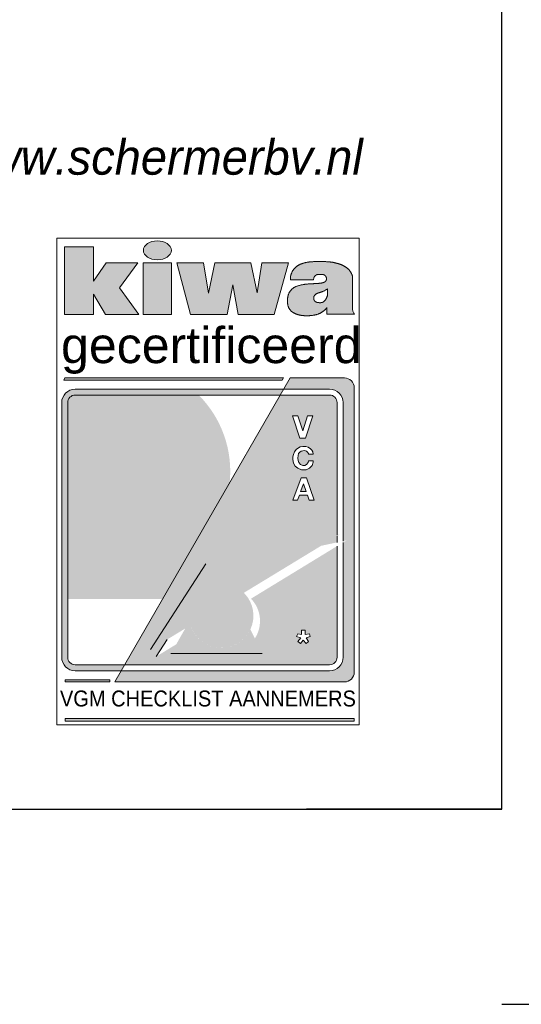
# Model space of a CAD drawing. Header units: millimetres. Extents: x -13501 to 278776, y 0 to 252300.
# Tile 20 of 132: x 130130 to 132700, y 0 to 5044. Entities that reach past the tile are written whole.
import ezdxf
from ezdxf.enums import TextEntityAlignment as Align

# ---------------------------------------------------------------- set-up
doc = ezdxf.new("R2010")
doc.units = ezdxf.units.MM
doc.header["$LTSCALE"] = 100
doc.layers.get('0').update_dxf_attribs({"linetype": 'CONTINUOUS'})
doc.layers.add('Hulplijnen', color=7, linetype='CONTINUOUS', plot=False)
for name, color, linetype in [('SCHERMER_KADER', 7, 'CONTINUOUS'), ('SCHERMER_ONDERHOEK', 7, 'CONTINUOUS'), ('WT-tekst', 7, 'CONTINUOUS')]:
    doc.layers.add(name, color=color, linetype=linetype)
doc.styles.add('B-01', font='GOTHICI.TTF')
doc.styles.add('cg omega', font='GOTHICI.TTF', dxfattribs={"width": 1.32})
doc.styles.add('CG OMEGA BOLD', font='GOTHICBI.TTF', dxfattribs={"width": 1.32})
doc.styles.add('SANSSERIF', font='sanss___.ttf')

# ---------------------------------------------------------------- blocks, each defined once
blk = doc.blocks.new('vca')
at = {"lineweight": 5}
h = blk.add_hatch(color=256, dxfattribs=at)
h.paths.add_polyline_path([(4.165, 23.666), (2.528, 23.666), (1.889, 22.727), (1.889, 24.481), (0.398, 24.481), (0.398, 21.011), (1.889, 21.011), (1.889, 22.052), (2.498, 21.011), (4.201, 21.011), (3.217, 22.388)])
h.paths.add_polyline_path([(5.873, 23.666), (4.437, 23.666), (4.437, 21.011), (5.873, 21.011)])
edge = h.paths.add_edge_path()
edge.add_ellipse((5.156, 24.305), major_axis=(-0.717, 0), ratio=0.676668, start_angle=0, end_angle=360)
h.paths.add_polyline_path([(7.521, 23.666), (6.157, 23.666), (6.863, 21.011), (8.741, 21.011), (9.019, 22.546), (9.304, 21.011), (11.148, 21.011), (11.88, 23.666), (10.512, 23.666), (10.262, 22.135), (9.944, 23.666), (8.101, 23.666), (7.77, 22.118)])
h.paths.add_polyline_path([(15.147, 22.995), (15.139, 23.023), (15.13, 23.048), (15.122, 23.071), (15.114, 23.091), (15.106, 23.11), (15.098, 23.127), (15.091, 23.143), (15.083, 23.158), (15.075, 23.172), (15.067, 23.185), (15.059, 23.198), (15.051, 23.21), (15.042, 23.222), (15.034, 23.234), (15.025, 23.246), (15.016, 23.257), (15.006, 23.269), (14.996, 23.281), (14.986, 23.293), (14.976, 23.305), (14.965, 23.317), (14.953, 23.329), (14.941, 23.341), (14.929, 23.353), (14.916, 23.365), (14.903, 23.376), (14.89, 23.388), (14.876, 23.399), (14.862, 23.411), (14.847, 23.422), (14.832, 23.433), (14.817, 23.444), (14.801, 23.454), (14.785, 23.465), (14.768, 23.475), (14.752, 23.485), (14.735, 23.495), (14.718, 23.505), (14.7, 23.515), (14.683, 23.524), (14.665, 23.533), (14.647, 23.542), (14.629, 23.551), (14.611, 23.559), (14.593, 23.567), (14.575, 23.575), (14.557, 23.582), (14.54, 23.588), (14.523, 23.594), (14.507, 23.6), (14.49, 23.605), (14.474, 23.61), (14.458, 23.615), (14.442, 23.62), (14.425, 23.624), (14.409, 23.628), (14.392, 23.633), (14.375, 23.637), (14.358, 23.642), (14.34, 23.646), (14.322, 23.651), (14.304, 23.655), (14.286, 23.66), (14.268, 23.664), (14.25, 23.669), (14.232, 23.673), (14.213, 23.677), (14.195, 23.682), (14.176, 23.686), (14.158, 23.689), (14.139, 23.693), (14.12, 23.696), (14.102, 23.698), (14.083, 23.701), (14.064, 23.703), (14.045, 23.705), (14.026, 23.707), (14.007, 23.709), (13.987, 23.711), (13.968, 23.713), (13.948, 23.714), (13.928, 23.716), (13.905, 23.718), (13.88, 23.72), (13.851, 23.722), (13.817, 23.724), (13.779, 23.725), (13.733, 23.727), (13.681, 23.727), (13.624, 23.728), (13.563, 23.729), (13.499, 23.729), (13.435, 23.729), (13.372, 23.728), (13.312, 23.728), (13.256, 23.727), (13.206, 23.726), (13.161, 23.725), (13.121, 23.723), (13.084, 23.721), (13.051, 23.719), (13.021, 23.717), (12.992, 23.714), (12.964, 23.711), (12.937, 23.708), (12.91, 23.704), (12.883, 23.7), (12.856, 23.695), (12.83, 23.691), (12.804, 23.686), (12.778, 23.681), (12.753, 23.676), (12.727, 23.67), (12.702, 23.664), (12.676, 23.658), (12.651, 23.652), (12.626, 23.644), (12.601, 23.637), (12.576, 23.629), (12.551, 23.62), (12.527, 23.611), (12.502, 23.6), (12.478, 23.59), (12.455, 23.579), (12.432, 23.567), (12.41, 23.556), (12.389, 23.544), (12.369, 23.532), (12.35, 23.52), (12.333, 23.509), (12.316, 23.497), (12.301, 23.486), (12.287, 23.474), (12.273, 23.463), (12.26, 23.452), (12.248, 23.441), (12.235, 23.431), (12.224, 23.42), (12.212, 23.409), (12.201, 23.398), (12.19, 23.387), (12.18, 23.375), (12.169, 23.363), (12.158, 23.351), (12.148, 23.338), (12.137, 23.324), (12.127, 23.31), (12.117, 23.295), (12.107, 23.28), (12.097, 23.264), (12.087, 23.247), (12.077, 23.231), (12.068, 23.213), (12.059, 23.196), (12.051, 23.178), (12.043, 23.161), (12.035, 23.144), (12.028, 23.127), (12.021, 23.111), (12.015, 23.096), (12.01, 23.082), (12.005, 23.068), (12.001, 23.055), (11.997, 23.043), (11.994, 23.031), (11.991, 23.019), (11.988, 23.007), (11.985, 22.994), (11.983, 22.981), (11.98, 22.966), (11.978, 22.949), (11.976, 22.929), (11.974, 22.905), (11.973, 22.877), (11.972, 22.843), (11.972, 22.802), (13.16, 22.802), (13.164, 22.832), (13.167, 22.856), (13.173, 22.885), (13.181, 22.912), (13.189, 22.929), (13.2, 22.949), (13.214, 22.97), (13.23, 22.988), (13.246, 23.004), (13.263, 23.018), (13.281, 23.031), (13.3, 23.043), (13.32, 23.054), (13.339, 23.061), (13.358, 23.065), (13.382, 23.068), (13.408, 23.069), (13.428, 23.07), (13.452, 23.07), (13.477, 23.071), (13.503, 23.071), (13.529, 23.07), (13.554, 23.07), (13.579, 23.069), (13.6, 23.068), (13.629, 23.066), (13.656, 23.061), (13.681, 23.055), (13.705, 23.044), (13.726, 23.031), (13.745, 23.017), (13.762, 23.001), (13.776, 22.984), (13.787, 22.966), (13.798, 22.948), (13.807, 22.928), (13.814, 22.909), (13.818, 22.889), (13.82, 22.868), (13.821, 22.847), (13.82, 22.825), (13.816, 22.804), (13.811, 22.783), (13.802, 22.763), (13.792, 22.745), (13.779, 22.728), (13.762, 22.712), (13.74, 22.695), (13.719, 22.681), (13.7, 22.671), (13.682, 22.663), (13.662, 22.655), (13.641, 22.648), (13.618, 22.642), (13.592, 22.635), (13.563, 22.629), (13.532, 22.624), (13.497, 22.619), (13.468, 22.617), (13.448, 22.615), (13.427, 22.614), (13.405, 22.612), (13.383, 22.611), (13.361, 22.61), (13.338, 22.609), (13.316, 22.608), (13.293, 22.606), (13.271, 22.605), (13.248, 22.603), (13.225, 22.602), (13.202, 22.6), (13.178, 22.598), (13.153, 22.597), (13.128, 22.595), (13.101, 22.594), (13.074, 22.592), (13.046, 22.591), (13.018, 22.59), (12.989, 22.588), (12.96, 22.587), (12.932, 22.585), (12.903, 22.583), (12.876, 22.582), (12.848, 22.58), (12.822, 22.577), (12.795, 22.575), (12.769, 22.572), (12.744, 22.569), (12.718, 22.566), (12.693, 22.563), (12.669, 22.559), (12.644, 22.555), (12.619, 22.55), (12.595, 22.545), (12.571, 22.54), (12.546, 22.535), (12.521, 22.53), (12.497, 22.524), (12.472, 22.518), (12.446, 22.512), (12.421, 22.506), (12.396, 22.499), (12.371, 22.492), (12.347, 22.485), (12.322, 22.477), (12.298, 22.469), (12.275, 22.46), (12.252, 22.451), (12.23, 22.441), (12.208, 22.431), (12.187, 22.42), (12.166, 22.408), (12.146, 22.396), (12.127, 22.382), (12.107, 22.368), (12.089, 22.353), (12.071, 22.337), (12.053, 22.321), (12.036, 22.304), (12.02, 22.287), (12.004, 22.27), (11.989, 22.252), (11.974, 22.235), (11.961, 22.218), (11.948, 22.201), (11.935, 22.183), (11.924, 22.165), (11.913, 22.147), (11.902, 22.128), (11.893, 22.109), (11.884, 22.089), (11.876, 22.068), (11.868, 22.047), (11.861, 22.025), (11.855, 22.004), (11.85, 21.981), (11.845, 21.959), (11.84, 21.937), (11.836, 21.914), (11.833, 21.891), (11.83, 21.869), (11.828, 21.845), (11.826, 21.822), (11.824, 21.798), (11.823, 21.773), (11.823, 21.748), (11.823, 21.722), (11.823, 21.695), (11.824, 21.668), (11.825, 21.641), (11.827, 21.614), (11.829, 21.588), (11.832, 21.563), (11.836, 21.539), (11.839, 21.516), (11.844, 21.494), (11.849, 21.473), (11.854, 21.453), (11.861, 21.434), (11.867, 21.415), (11.875, 21.397), (11.882, 21.379), (11.891, 21.361), (11.9, 21.344), (11.909, 21.327), (11.919, 21.311), (11.929, 21.295), (11.939, 21.28), (11.949, 21.265), (11.959, 21.252), (11.969, 21.239), (11.979, 21.228), (11.989, 21.217), (11.999, 21.207), (12.009, 21.197), (12.02, 21.187), (12.031, 21.178), (12.042, 21.169), (12.053, 21.159), (12.065, 21.15), (12.078, 21.141), (12.091, 21.132), (12.104, 21.122), (12.118, 21.113), (12.132, 21.104), (12.147, 21.095), (12.162, 21.087), (12.177, 21.078), (12.193, 21.07), (12.21, 21.062), (12.226, 21.054), (12.243, 21.047), (12.261, 21.039), (12.278, 21.033), (12.296, 21.027), (12.314, 21.021), (12.333, 21.015), (12.351, 21.01), (12.369, 21.006), (12.387, 21.001), (12.405, 20.997), (12.423, 20.993), (12.44, 20.989), (12.457, 20.986), (12.474, 20.983), (12.49, 20.979), (12.507, 20.977), (12.524, 20.974), (12.542, 20.971), (12.56, 20.969), (12.578, 20.967), (12.597, 20.964), (12.617, 20.963), (12.636, 20.961), (12.657, 20.959), (12.677, 20.958), (12.698, 20.957), (12.718, 20.955), (12.739, 20.955), (12.76, 20.954), (12.782, 20.953), (12.803, 20.953), (12.824, 20.953), (12.845, 20.953), (12.867, 20.954), (12.888, 20.954), (12.91, 20.955), (12.932, 20.956), (12.954, 20.958), (12.975, 20.96), (12.997, 20.962), (13.02, 20.964), (13.042, 20.966), (13.064, 20.969), (13.087, 20.972), (13.109, 20.975), (13.132, 20.978), (13.155, 20.981), (13.177, 20.985), (13.2, 20.989), (13.222, 20.993), (13.244, 20.998), (13.265, 21.002), (13.287, 21.008), (13.308, 21.013), (13.329, 21.019), (13.35, 21.025), (13.37, 21.032), (13.391, 21.04), (13.412, 21.048), (13.433, 21.056), (13.453, 21.065), (13.474, 21.074), (13.495, 21.084), (13.515, 21.094), (13.534, 21.104), (13.554, 21.115), (13.572, 21.126), (13.59, 21.137), (13.607, 21.148), (13.624, 21.159), (13.64, 21.171), (13.656, 21.183), (13.671, 21.195), (13.687, 21.208), (13.702, 21.221), (13.717, 21.235), (13.733, 21.25), (13.748, 21.265), (13.764, 21.282), (13.78, 21.301), (13.797, 21.322), (13.814, 21.345), (13.831, 21.371), (13.831, 21.035), (15.251, 21.035), (15.233, 21.063), (15.217, 21.094), (15.201, 21.127), (15.187, 21.161), (15.175, 21.196), (15.164, 21.229), (15.154, 21.26), (15.147, 21.288)])
h.paths.add_polyline_path([(13.445, 22.136), (13.458, 22.139), (13.471, 22.143), (13.485, 22.148), (13.499, 22.152), (13.514, 22.157), (13.529, 22.162), (13.546, 22.167), (13.563, 22.173), (13.581, 22.179), (13.599, 22.185), (13.619, 22.193), (13.639, 22.2), (13.661, 22.209), (13.684, 22.218), (13.708, 22.229), (13.734, 22.243), (13.763, 22.259), (13.794, 22.278), (13.828, 22.301), (13.865, 22.329), (13.865, 21.975), (13.857, 21.953), (13.847, 21.926), (13.836, 21.896), (13.826, 21.873), (13.817, 21.853), (13.806, 21.831), (13.794, 21.808), (13.78, 21.787), (13.765, 21.766), (13.749, 21.746), (13.732, 21.727), (13.715, 21.709), (13.698, 21.692), (13.679, 21.677), (13.658, 21.664), (13.635, 21.651), (13.61, 21.64), (13.584, 21.631), (13.56, 21.627), (13.54, 21.625), (13.519, 21.624), (13.498, 21.623), (13.475, 21.624), (13.454, 21.624), (13.433, 21.625), (13.413, 21.626), (13.392, 21.628), (13.373, 21.63), (13.35, 21.634), (13.322, 21.641), (13.294, 21.653), (13.272, 21.665), (13.255, 21.676), (13.236, 21.692), (13.215, 21.713), (13.201, 21.734), (13.191, 21.753), (13.182, 21.773), (13.176, 21.793), (13.171, 21.815), (13.169, 21.837), (13.169, 21.859), (13.17, 21.88), (13.172, 21.901), (13.175, 21.92), (13.18, 21.942), (13.19, 21.966), (13.202, 21.986), (13.215, 22.001), (13.229, 22.016), (13.245, 22.032), (13.261, 22.048), (13.279, 22.063), (13.297, 22.076), (13.316, 22.088), (13.337, 22.099), (13.358, 22.107), (13.38, 22.115), (13.403, 22.122), (13.425, 22.129)], flags=16)
for color, points in [(256, [(11.627, 17.769), (0.41, 17.769), (0.374, 17.656), (11.559, 17.656)]), (256, [(15.247, 17.259, 0.414214), (14.737, 17.769), (11.964, 17.769), (11.634, 17.197), (13.979, 17.197, -0.414214), (14.673, 16.504), (14.673, 9.411), (14.848, 9.449), (14.673, 9.342), (14.673, 3.462, -0.414214), (13.979, 2.769), (3.314, 2.769), (2.983, 2.194), (14.737, 2.194, 0.414214), (15.247, 2.704)]), (256, [(11.458, 16.891), (11.634, 17.197), (0.95, 17.197, 0.414214), (0.257, 16.504), (0.257, 3.462, 0.414214), (0.95, 2.769), (3.314, 2.769), (3.491, 3.075), (0.95, 3.075, -0.414214), (0.563, 3.462), (0.563, 16.504, -0.414214), (0.95, 16.891)]), (254, [(6.632, 8.522, -0.299115), (0.563, 8.207), (0.563, 8.207, 0.252192), (5.599, 6.732)]), (252, [(0.563, 8.207), (0.563, 6.44), (5.431, 6.44), (5.599, 6.732, -0.252192)]), (254, [(6.123, 4.121), (7.047, 4.685, -0.069242), (6.853, 5.096), (6.586, 4.934)]), (252, [(10.151, 4.42, -0.485247), (7.57, 4.179, -0.111629), (7.047, 4.685), (6.123, 4.121), (5.854, 3.647), (10.53, 3.647)]), (254, [(7.57, 4.179, 0.485247), (10.151, 4.42), (9.922, 4.887, -0.446349)]), (256, [(0.432, 2.194), (2.721, 2.194), (2.721, 2.299), (0.432, 2.299)]), (256, [(15.241, 0.321), (0.439, 0.321), (0.439, 0.19), (15.241, 0.19)])]:
    blk.add_hatch(color=color, dxfattribs=at).paths.add_polyline_path(points)
h = blk.add_hatch(color=251, dxfattribs=at)
h.set_gradient(color1=(94, 94, 94), tint=1, name='SPHERICAL')
h.paths.add_polyline_path([(0.563, 12.881), (0.563, 8.207, 0.299115), (6.632, 8.522), (8.859, 12.384, 0.226963), (7.275, 16.891), (7.14, 16.891)])
h = blk.add_hatch(color=252, dxfattribs=at)
h.set_gradient(color1=(148, 148, 148), color2=(214, 214, 214), tint=1)
h.paths.add_polyline_path([(0.95, 16.891, 0.414214), (0.563, 16.504), (0.563, 12.881), (7.14, 16.891)])
h = blk.add_hatch(color=256, dxfattribs=at)
h.paths.add_polyline_path([(14.367, 9.718), (14.367, 16.504, 0.414214), (13.979, 16.891), (11.458, 16.891), (3.491, 3.075), (13.979, 3.075, 0.414214), (14.367, 3.462), (14.367, 9.155), (9.954, 6.46, -0.348139), (10.151, 4.42), (10.53, 3.647), (5.854, 3.647), (6.123, 4.121), (5.091, 3.49), (5.652, 4.366), (4.802, 3.848), (7.646, 8.241)])
h.paths.add_polyline_path([(12.09, 11.503), (12.522, 12.648), (12.789, 12.648), (13.192, 11.503), (12.942, 11.503), (12.852, 11.763), (12.432, 11.763), (12.34, 11.503)], flags=16)
h.paths.add_polyline_path([(12.496, 11.944), (12.639, 12.335), (12.776, 11.944)], flags=0)
h.paths.add_polyline_path([(12.349, 13.141), (12.218, 13.247), (12.129, 13.401), (12.093, 13.585), (12.102, 13.734), (12.125, 13.85), (12.181, 13.983), (12.268, 14.103), (12.381, 14.192), (12.481, 14.237), (12.601, 14.253), (12.762, 14.253), (12.882, 14.221), (13.007, 14.142), (13.068, 14.06), (13.115, 13.983), (13.141, 13.856), (12.905, 13.856), (12.893, 13.895), (12.852, 13.965), (12.791, 14.015), (12.694, 14.047), (12.608, 14.04), (12.517, 14.024), (12.449, 13.974), (12.395, 13.895), (12.363, 13.795), (12.361, 13.659), (12.363, 13.537), (12.397, 13.442), (12.492, 13.333), (12.614, 13.288), (12.707, 13.288), (12.803, 13.335), (12.875, 13.433), (12.898, 13.528), (13.147, 13.53), (13.145, 13.453), (13.079, 13.281), (12.959, 13.147), (12.773, 13.066), (12.542, 13.068)], flags=16)
h.paths.add_polyline_path([(12.456, 14.68), (12.083, 15.828), (12.355, 15.828), (12.601, 15.06), (12.848, 15.828), (13.117, 15.828), (12.742, 14.68)], flags=16)
h.paths.add_polyline_path([(12.549, 4.849), (12.731, 4.849), (12.731, 4.62), (12.943, 4.664), (12.99, 4.519), (12.773, 4.455), (12.901, 4.259), (12.779, 4.165), (12.63, 4.339), (12.498, 4.162), (12.359, 4.259), (12.51, 4.449), (12.288, 4.522), (12.35, 4.667), (12.549, 4.62)], flags=16)
h.paths.add_polyline_path([(14.367, 9.345), (14.367, 9.667), (13.546, 9.168)], flags=17)
h = blk.add_hatch(color=251, dxfattribs=at)
h.set_gradient(color1=(91, 91, 91), tint=1)
h.paths.add_polyline_path([(14.498, 9.747), (7.646, 8.241), (4.802, 3.848)])
h = blk.add_hatch(color=251, dxfattribs=at)
h.set_gradient(color1=(91, 91, 91), tint=1, name='SPHERICAL')
h.paths.add_polyline_path([(6.853, 5.096, 1.260061), (9.624, 6.725, 0.008307), (9.577, 6.753)])
for p, q in [((11.972, 22.802), (13.16, 22.802)), ((15.147, 21.288), (15.147, 22.995)), ((13.865, 21.975), (13.865, 22.329)), ((13.831, 21.371), (13.831, 21.035)), ((13.831, 21.035), (15.251, 21.035)), ((11.964, 17.769), (2.983, 2.194)), ((14.737, 17.769), (11.964, 17.769)), ((0.95, 17.197), (13.979, 17.197)), ((15.247, 2.704), (15.247, 17.259)), ((0.95, 16.891), (13.979, 16.891)), ((0.257, 3.462), (0.257, 16.504)), ((0.563, 3.462), (0.563, 16.504)), ((14.367, 16.504), (14.367, 9.718)), ((14.673, 16.504), (14.673, 9.411)), ((12.905, 13.856), (13.141, 13.856)), ((14.367, 9.667), (14.367, 9.345)), ((14.367, 9.155), (14.367, 3.462)), ((14.673, 9.342), (14.673, 3.462)), ((7.646, 8.241), (4.802, 3.848)), ((5.091, 3.49), (5.652, 4.366)), ((5.854, 3.647), (10.53, 3.647)), ((13.979, 3.075), (0.95, 3.075)), ((13.979, 2.769), (0.95, 2.769)), ((2.983, 2.194), (14.737, 2.194))]:
    blk.add_line(p, q, dxfattribs=at)
for points in [[(0.398, 24.481), (1.889, 24.481), (1.889, 22.727), (2.528, 23.666), (4.165, 23.666), (3.217, 22.388), (4.201, 21.011), (2.498, 21.011), (1.889, 22.052), (1.889, 21.011), (0.398, 21.011)], [(4.437, 23.666), (5.873, 23.666), (5.873, 21.011), (4.437, 21.011)], [(6.157, 23.666), (7.521, 23.666), (7.77, 22.118), (8.101, 23.666), (9.944, 23.666), (10.262, 22.135), (10.512, 23.666), (11.88, 23.666), (11.148, 21.011), (9.304, 21.011), (9.019, 22.546), (8.741, 21.011), (6.863, 21.011)], [(0.41, 17.769), (11.627, 17.769), (11.559, 17.656), (0.374, 17.656)], [(12.09, 11.503), (12.34, 11.503), (12.432, 11.763), (12.852, 11.763), (12.942, 11.503), (13.192, 11.503), (12.789, 12.648), (12.522, 12.648)], [(12.639, 12.335), (12.496, 11.944), (12.776, 11.944)], [(0.432, 2.194), (2.721, 2.194), (2.721, 2.299), (0.432, 2.299)], [(0.439, 0.19), (15.241, 0.19), (15.241, 0.321), (0.439, 0.321)]]:
    blk.add_lwpolyline(points, close=True, dxfattribs=at)
for points in [[(15.147, 22.995), (15.139, 23.023), (15.13, 23.048), (15.122, 23.071), (15.114, 23.091), (15.106, 23.11), (15.098, 23.127), (15.091, 23.143), (15.083, 23.158), (15.075, 23.172), (15.067, 23.185), (15.059, 23.198), (15.051, 23.21), (15.042, 23.222), (15.034, 23.234), (15.025, 23.246), (15.016, 23.257), (15.006, 23.269), (14.996, 23.281), (14.986, 23.293), (14.976, 23.305), (14.965, 23.317), (14.953, 23.329), (14.941, 23.341), (14.929, 23.353), (14.916, 23.365), (14.903, 23.376), (14.89, 23.388), (14.876, 23.399), (14.862, 23.411), (14.847, 23.422), (14.832, 23.433), (14.817, 23.444), (14.801, 23.454), (14.785, 23.465), (14.768, 23.475), (14.752, 23.485), (14.735, 23.495), (14.718, 23.505), (14.7, 23.515), (14.683, 23.524), (14.665, 23.533), (14.647, 23.542), (14.629, 23.551), (14.611, 23.559), (14.593, 23.567), (14.575, 23.575), (14.557, 23.582), (14.54, 23.588), (14.523, 23.594), (14.507, 23.6), (14.49, 23.605), (14.474, 23.61), (14.458, 23.615), (14.442, 23.62), (14.425, 23.624), (14.409, 23.628), (14.392, 23.633), (14.375, 23.637), (14.358, 23.642), (14.34, 23.646), (14.322, 23.651), (14.304, 23.655), (14.286, 23.66), (14.268, 23.664), (14.25, 23.669), (14.232, 23.673), (14.213, 23.677), (14.195, 23.682), (14.176, 23.686), (14.158, 23.689), (14.139, 23.693), (14.12, 23.696), (14.102, 23.698), (14.083, 23.701), (14.064, 23.703), (14.045, 23.705), (14.026, 23.707), (14.007, 23.709), (13.987, 23.711), (13.968, 23.713), (13.948, 23.714), (13.928, 23.716), (13.905, 23.718), (13.88, 23.72), (13.851, 23.722), (13.817, 23.724), (13.779, 23.725), (13.733, 23.727), (13.681, 23.727), (13.624, 23.728), (13.563, 23.729), (13.499, 23.729), (13.435, 23.729), (13.372, 23.728), (13.312, 23.728), (13.256, 23.727), (13.206, 23.726), (13.161, 23.725), (13.121, 23.723), (13.084, 23.721), (13.051, 23.719), (13.021, 23.717), (12.992, 23.714), (12.964, 23.711), (12.937, 23.708), (12.91, 23.704), (12.883, 23.7), (12.856, 23.695), (12.83, 23.691), (12.804, 23.686), (12.778, 23.681), (12.753, 23.676), (12.727, 23.67), (12.702, 23.664), (12.676, 23.658), (12.651, 23.652), (12.626, 23.644), (12.601, 23.637), (12.576, 23.629), (12.551, 23.62), (12.527, 23.611), (12.502, 23.6), (12.478, 23.59), (12.455, 23.579), (12.432, 23.567), (12.41, 23.556), (12.389, 23.544), (12.369, 23.532), (12.35, 23.52), (12.333, 23.509), (12.316, 23.497), (12.301, 23.486), (12.287, 23.474), (12.273, 23.463), (12.26, 23.452), (12.248, 23.441), (12.235, 23.431), (12.224, 23.42), (12.212, 23.409), (12.201, 23.398), (12.19, 23.387), (12.18, 23.375), (12.169, 23.363), (12.158, 23.351), (12.148, 23.338), (12.137, 23.324), (12.127, 23.31), (12.117, 23.295), (12.107, 23.28), (12.097, 23.264), (12.087, 23.247), (12.077, 23.231), (12.068, 23.213), (12.059, 23.196), (12.051, 23.178), (12.043, 23.161), (12.035, 23.144), (12.028, 23.127), (12.021, 23.111), (12.015, 23.096), (12.01, 23.082), (12.005, 23.068), (12.001, 23.055), (11.997, 23.043), (11.994, 23.031), (11.991, 23.019), (11.988, 23.007), (11.985, 22.994), (11.983, 22.981), (11.98, 22.966), (11.978, 22.949), (11.976, 22.929), (11.974, 22.905), (11.973, 22.877), (11.972, 22.843), (11.972, 22.802)], [(13.16, 22.802), (13.164, 22.832), (13.167, 22.856), (13.171, 22.876), (13.175, 22.893), (13.179, 22.906), (13.183, 22.917), (13.187, 22.926), (13.191, 22.934), (13.196, 22.942), (13.2, 22.949), (13.205, 22.956), (13.21, 22.963), (13.214, 22.97), (13.219, 22.976), (13.225, 22.982), (13.23, 22.988), (13.235, 22.993), (13.24, 22.999), (13.246, 23.004), (13.251, 23.009), (13.257, 23.014), (13.263, 23.018), (13.269, 23.023), (13.275, 23.027), (13.281, 23.031), (13.287, 23.035), (13.294, 23.039), (13.3, 23.043), (13.307, 23.047), (13.313, 23.05), (13.319, 23.053), (13.326, 23.056), (13.332, 23.058), (13.338, 23.061), (13.345, 23.063), (13.354, 23.064), (13.364, 23.066), (13.376, 23.067), (13.39, 23.068), (13.408, 23.069), (13.428, 23.07), (13.452, 23.07), (13.477, 23.071), (13.503, 23.071), (13.529, 23.07), (13.554, 23.07), (13.579, 23.069), (13.6, 23.068), (13.62, 23.066), (13.636, 23.064), (13.65, 23.062), (13.662, 23.06), (13.672, 23.057), (13.682, 23.054), (13.69, 23.051), (13.698, 23.047), (13.705, 23.044), (13.712, 23.04), (13.719, 23.035), (13.726, 23.031), (13.732, 23.027), (13.739, 23.022), (13.744, 23.017), (13.75, 23.013), (13.755, 23.008), (13.759, 23.003), (13.764, 22.998), (13.768, 22.993), (13.772, 22.988), (13.776, 22.983), (13.78, 22.978), (13.783, 22.972), (13.787, 22.966), (13.791, 22.96), (13.794, 22.954), (13.798, 22.948), (13.801, 22.942), (13.804, 22.935), (13.807, 22.929), (13.809, 22.922), (13.812, 22.916), (13.813, 22.909), (13.815, 22.902), (13.817, 22.896), (13.818, 22.889), (13.819, 22.882), (13.819, 22.875), (13.82, 22.868), (13.82, 22.861), (13.821, 22.854), (13.821, 22.847), (13.821, 22.84), (13.82, 22.833), (13.82, 22.825), (13.819, 22.818), (13.818, 22.811), (13.816, 22.804), (13.814, 22.797), (13.813, 22.79), (13.81, 22.783), (13.808, 22.776), (13.805, 22.77), (13.802, 22.763), (13.799, 22.757), (13.795, 22.751), (13.792, 22.745), (13.788, 22.74), (13.783, 22.734), (13.779, 22.728), (13.773, 22.723), (13.768, 22.717), (13.761, 22.712), (13.755, 22.706), (13.747, 22.7), (13.74, 22.695), (13.731, 22.689), (13.723, 22.684), (13.714, 22.679), (13.705, 22.674), (13.696, 22.669), (13.686, 22.665), (13.677, 22.661), (13.667, 22.657), (13.657, 22.653), (13.646, 22.65), (13.635, 22.647), (13.624, 22.643), (13.611, 22.64), (13.599, 22.637), (13.585, 22.634), (13.571, 22.631), (13.556, 22.628), (13.54, 22.625), (13.524, 22.623), (13.506, 22.62), (13.488, 22.618), (13.468, 22.617), (13.448, 22.615), (13.427, 22.614), (13.405, 22.612), (13.383, 22.611), (13.361, 22.61), (13.338, 22.609), (13.316, 22.608), (13.293, 22.606), (13.271, 22.605), (13.248, 22.603), (13.225, 22.602), (13.202, 22.6), (13.178, 22.598), (13.153, 22.597), (13.128, 22.595), (13.101, 22.594), (13.074, 22.592), (13.046, 22.591), (13.018, 22.59), (12.989, 22.588), (12.96, 22.587), (12.932, 22.585), (12.903, 22.583), (12.876, 22.582), (12.848, 22.58), (12.822, 22.577), (12.795, 22.575), (12.769, 22.572), (12.744, 22.569), (12.718, 22.566), (12.693, 22.563), (12.669, 22.559), (12.644, 22.555), (12.619, 22.55), (12.595, 22.545), (12.571, 22.54), (12.546, 22.535), (12.521, 22.53), (12.497, 22.524), (12.472, 22.518), (12.446, 22.512), (12.421, 22.506), (12.396, 22.499), (12.371, 22.492), (12.347, 22.485), (12.322, 22.477), (12.298, 22.469), (12.275, 22.46), (12.252, 22.451), (12.23, 22.441), (12.208, 22.431), (12.187, 22.42), (12.166, 22.408), (12.146, 22.396), (12.127, 22.382), (12.107, 22.368), (12.089, 22.353), (12.071, 22.337), (12.053, 22.321), (12.036, 22.304), (12.02, 22.287), (12.004, 22.27), (11.989, 22.252), (11.974, 22.235), (11.961, 22.218), (11.948, 22.201), (11.935, 22.183), (11.924, 22.165), (11.913, 22.147), (11.902, 22.128), (11.893, 22.109), (11.884, 22.089), (11.876, 22.068), (11.868, 22.047), (11.861, 22.025), (11.855, 22.004), (11.85, 21.981), (11.845, 21.959), (11.84, 21.937), (11.836, 21.914), (11.833, 21.891), (11.83, 21.869), (11.828, 21.845), (11.826, 21.822), (11.824, 21.798), (11.823, 21.773), (11.823, 21.748), (11.823, 21.722), (11.823, 21.695), (11.824, 21.668), (11.825, 21.641), (11.827, 21.614), (11.829, 21.588), (11.832, 21.563), (11.836, 21.539), (11.839, 21.516), (11.844, 21.494), (11.849, 21.473), (11.854, 21.453), (11.861, 21.434), (11.867, 21.415), (11.875, 21.397), (11.882, 21.379), (11.891, 21.361), (11.9, 21.344), (11.909, 21.327), (11.919, 21.311), (11.929, 21.295), (11.939, 21.28), (11.949, 21.265), (11.959, 21.252), (11.969, 21.239), (11.979, 21.228), (11.989, 21.217), (11.999, 21.207), (12.009, 21.197), (12.02, 21.187), (12.031, 21.178), (12.042, 21.169), (12.053, 21.159), (12.065, 21.15), (12.078, 21.141), (12.091, 21.132), (12.104, 21.122), (12.118, 21.113), (12.132, 21.104), (12.147, 21.095), (12.162, 21.087), (12.177, 21.078), (12.193, 21.07), (12.21, 21.062), (12.226, 21.054), (12.243, 21.047), (12.261, 21.039), (12.278, 21.033), (12.296, 21.027), (12.314, 21.021), (12.333, 21.015), (12.351, 21.01), (12.369, 21.006), (12.387, 21.001), (12.405, 20.997), (12.423, 20.993), (12.44, 20.989), (12.457, 20.986), (12.474, 20.983), (12.49, 20.979), (12.507, 20.977), (12.524, 20.974), (12.542, 20.971), (12.56, 20.969), (12.578, 20.967), (12.597, 20.964), (12.617, 20.963), (12.636, 20.961), (12.657, 20.959), (12.677, 20.958), (12.698, 20.957), (12.718, 20.955), (12.739, 20.955), (12.76, 20.954), (12.782, 20.953), (12.803, 20.953), (12.824, 20.953), (12.845, 20.953), (12.867, 20.954), (12.888, 20.954), (12.91, 20.955), (12.932, 20.956), (12.954, 20.958), (12.975, 20.96), (12.997, 20.962), (13.02, 20.964), (13.042, 20.966), (13.064, 20.969), (13.087, 20.972), (13.109, 20.975), (13.132, 20.978), (13.155, 20.981), (13.177, 20.985), (13.2, 20.989), (13.222, 20.993), (13.244, 20.998), (13.265, 21.002), (13.287, 21.008), (13.308, 21.013), (13.329, 21.019), (13.35, 21.025), (13.37, 21.032), (13.391, 21.04), (13.412, 21.048), (13.433, 21.056), (13.453, 21.065), (13.474, 21.074), (13.495, 21.084), (13.515, 21.094), (13.534, 21.104), (13.554, 21.115), (13.572, 21.126), (13.59, 21.137), (13.607, 21.148), (13.624, 21.159), (13.64, 21.171), (13.656, 21.183), (13.671, 21.195), (13.687, 21.208), (13.702, 21.221), (13.717, 21.235), (13.733, 21.25), (13.748, 21.265), (13.764, 21.282), (13.78, 21.301), (13.797, 21.322), (13.814, 21.345), (13.831, 21.371)], [(13.865, 22.329), (13.828, 22.301), (13.794, 22.278), (13.763, 22.259), (13.734, 22.243), (13.708, 22.229), (13.684, 22.218), (13.661, 22.209), (13.639, 22.2), (13.619, 22.193), (13.599, 22.185), (13.581, 22.179), (13.563, 22.173), (13.546, 22.167), (13.529, 22.162), (13.514, 22.157), (13.499, 22.152), (13.485, 22.148), (13.471, 22.143), (13.458, 22.139), (13.445, 22.136), (13.433, 22.132), (13.421, 22.128), (13.41, 22.125), (13.398, 22.121), (13.387, 22.117), (13.375, 22.114), (13.364, 22.11), (13.353, 22.105), (13.343, 22.101), (13.332, 22.096), (13.322, 22.091), (13.312, 22.085), (13.302, 22.079), (13.292, 22.073), (13.283, 22.066), (13.274, 22.058), (13.265, 22.051), (13.257, 22.043), (13.248, 22.036), (13.24, 22.028), (13.233, 22.02), (13.225, 22.013), (13.218, 22.005), (13.212, 21.997), (13.206, 21.99), (13.2, 21.982), (13.195, 21.974), (13.19, 21.966), (13.186, 21.958), (13.183, 21.95), (13.18, 21.942), (13.178, 21.933), (13.176, 21.924), (13.174, 21.915), (13.172, 21.905), (13.171, 21.896), (13.17, 21.886), (13.169, 21.875), (13.169, 21.864), (13.169, 21.854), (13.169, 21.843), (13.17, 21.832), (13.171, 21.821), (13.172, 21.81), (13.175, 21.799), (13.177, 21.788), (13.181, 21.778), (13.184, 21.768), (13.189, 21.758), (13.193, 21.748), (13.198, 21.739), (13.204, 21.73), (13.209, 21.722), (13.216, 21.714), (13.222, 21.706), (13.229, 21.699), (13.236, 21.692), (13.244, 21.686), (13.251, 21.679), (13.26, 21.674), (13.268, 21.668), (13.277, 21.663), (13.285, 21.658), (13.294, 21.653), (13.304, 21.649), (13.313, 21.645), (13.322, 21.642), (13.332, 21.639), (13.341, 21.636), (13.35, 21.634), (13.36, 21.632), (13.369, 21.63), (13.379, 21.629), (13.388, 21.628), (13.398, 21.627), (13.408, 21.626), (13.418, 21.626), (13.428, 21.625), (13.438, 21.625), (13.449, 21.624), (13.46, 21.624), (13.47, 21.624), (13.481, 21.624), (13.492, 21.623), (13.502, 21.624), (13.513, 21.624), (13.523, 21.624), (13.534, 21.625), (13.544, 21.625), (13.555, 21.627), (13.564, 21.628), (13.574, 21.63), (13.584, 21.632), (13.593, 21.635), (13.602, 21.637), (13.611, 21.641), (13.619, 21.644), (13.627, 21.648), (13.635, 21.652), (13.643, 21.656), (13.65, 21.66), (13.658, 21.664), (13.665, 21.668), (13.672, 21.673), (13.678, 21.678), (13.685, 21.682), (13.691, 21.687), (13.698, 21.693), (13.704, 21.698), (13.71, 21.703), (13.716, 21.709), (13.721, 21.715), (13.727, 21.721), (13.733, 21.727), (13.738, 21.733), (13.744, 21.74), (13.749, 21.746), (13.754, 21.753), (13.76, 21.76), (13.765, 21.766), (13.77, 21.773), (13.775, 21.78), (13.78, 21.787), (13.784, 21.794), (13.789, 21.801), (13.793, 21.808), (13.798, 21.816), (13.802, 21.823), (13.806, 21.831), (13.811, 21.84), (13.815, 21.848), (13.819, 21.858), (13.824, 21.867), (13.828, 21.878), (13.833, 21.89), (13.839, 21.903), (13.844, 21.918), (13.851, 21.934), (13.857, 21.953), (13.865, 21.975)], [(15.251, 21.035), (15.233, 21.063), (15.217, 21.094), (15.201, 21.127), (15.187, 21.161), (15.175, 21.196), (15.164, 21.229), (15.154, 21.26), (15.147, 21.288)], [(12.083, 15.828), (12.355, 15.828), (12.601, 15.06), (12.848, 15.828), (13.117, 15.828), (12.742, 14.68), (12.456, 14.68), (12.083, 15.828)], [(13.141, 13.856), (13.141, 13.856), (13.115, 13.983), (13.068, 14.06), (13.007, 14.142), (12.882, 14.221), (12.762, 14.253), (12.601, 14.253), (12.481, 14.237), (12.381, 14.192), (12.268, 14.103), (12.181, 13.983), (12.125, 13.85), (12.102, 13.734), (12.093, 13.585), (12.129, 13.401), (12.218, 13.247), (12.349, 13.141), (12.542, 13.068), (12.773, 13.066), (12.959, 13.147), (13.079, 13.281), (13.145, 13.453), (13.147, 13.53)], [(12.898, 13.528), (12.875, 13.433), (12.803, 13.335), (12.707, 13.288), (12.614, 13.288), (12.492, 13.333), (12.397, 13.442), (12.363, 13.537), (12.361, 13.659), (12.363, 13.795), (12.395, 13.895), (12.449, 13.974), (12.517, 14.024), (12.608, 14.04), (12.694, 14.047), (12.791, 14.015), (12.852, 13.965), (12.893, 13.895), (12.905, 13.856)], [(13.147, 13.53), (12.9, 13.528)], [(12.549, 4.849), (12.731, 4.849), (12.731, 4.62), (12.943, 4.664), (12.99, 4.519), (12.773, 4.455), (12.901, 4.259), (12.779, 4.165), (12.63, 4.339), (12.498, 4.162), (12.359, 4.259), (12.51, 4.449), (12.288, 4.522), (12.35, 4.667), (12.549, 4.62), (12.549, 4.849)]]:
    blk.add_lwpolyline(points, dxfattribs=at)
for centre, radius, start, end in [((14.737, 17.259), 0.51, 0, 90), ((0.95, 16.504), 0.694, 90, 180), ((13.979, 16.504), 0.694, 0, 90), ((0.95, 16.504), 0.388, 90, 180), ((13.979, 16.504), 0.388, 0, 90), ((0.95, 3.462), 0.694, 180, 270), ((0.95, 3.462), 0.388, 180, 270), ((13.979, 3.462), 0.388, 270, 0), ((13.979, 3.462), 0.694, 270, 0), ((14.737, 2.704), 0.51, 270, 0)]:
    blk.add_arc(centre, radius, start, end, dxfattribs=at)
blk.add_ellipse((5.156, 24.305), major_axis=(-0.717, 0), ratio=0.676668, dxfattribs=at)
at = {"layer": 'Hulplijnen', "lineweight": 5}
blk.add_lwpolyline([(0, 24.928), (15.497, 24.928), (15.497, 0), (0, 0)], close=True, dxfattribs=at)
at = {"lineweight": 5}
for s, insert, char_height, width, attachment_point, style in [('gecertificeerd', (0.223, 20.363), 1.836, 15.02413, 1, 'SANSSERIF'), ('{\\fSansSerif|b0|i0|c2|p2;\\W0.9;VGM CHECKLIST AANNEMERS }', (7.748, 1.754), 0.816, 18.11766, 2, 'B-01')]:
    blk.add_mtext(s, dxfattribs=dict(at, insert=insert, char_height=char_height, width=width, attachment_point=attachment_point, style=style))
blk = doc.blocks.new('1350x840')
at = {"layer": 'SCHERMER_KADER', "color": 8, "linetype": 'Continuous'}
for p, q in [((0, 0), (0, 821)), ((-1316, 0), (0, 0)), ((0, -10), (10, -10))]:
    blk.add_line(p, q, dxfattribs=at)
at = {"layer": 'SCHERMER_ONDERHOEK', "color": 8}
for q in [(0, 10), (-10, 0)]:
    blk.add_line((0, 0), q, dxfattribs=at)
at = {"layer": 'WT-tekst'}
blk.add_blockref('vca', (-22.8, 4.32), dxfattribs=at)
at = {"layer": 'SCHERMER_ONDERHOEK', "color": 162, "style": 'cg omega'}
blk.add_text('www.schermerbv.nl', height=1.8, dxfattribs=at).set_placement((-28.118, 32.5))
at = {"layer": 'SCHERMER_ONDERHOEK', "style": 'B-01'}
for tag, p in [('WIJZA', (-161.007, 168.4)), ('WIJZG', (-75.507, 168.4)), ('OMSCHRIJVINGA', (-161.007, 162)), ('OMSCHRIJVINGG', (-75.507, 162)), ('WIJZB', (-161.007, 155.6)), ('WIJZH', (-75.507, 155.6)), ('OMSCHRIJVINGB', (-161.007, 149.2)), ('OMSCHRIJVINGH', (-75.507, 149.2)), ('WIJZC', (-161.007, 142.8)), ('WIJZI', (-75.507, 142.8)), ('OMSCHRIJVINGC', (-161.007, 136.4)), ('OMSCHRIJVINGI', (-75.507, 136.4)), ('WIJZD', (-161.007, 130)), ('WIJZJ', (-75.507, 130)), ('OMSCHRIJVINGD', (-161.007, 123.6)), ('OMSCHRIJVINGJ', (-75.507, 123.6)), ('WIJZE', (-161.007, 117.2)), ('WIJZK', (-75.507, 117.2)), ('OMSCHRIJVINGE', (-161.007, 110.8)), ('OMSCHRIJVINGK', (-75.507, 110.8)), ('WIJZF', (-161.007, 104.4)), ('WIJZL', (-75.507, 104.4)), ('OMSCHRIJVINGF', (-161.007, 98)), ('OMSCHRIJVINGL', (-75.507, 98))]:
    blk.add_attdef(tag, text='', height=1.8, dxfattribs=at).set_placement(p, align=Align.MIDDLE_LEFT)
at = {"layer": 'SCHERMER_ONDERHOEK', "style": 'cg omega', "oblique": 15, "width": 1.32}
blk.add_attdef('STATUS', (-179.5, 76.8), '', height=3.5, dxfattribs=at)
at = {"layer": 'SCHERMER_ONDERHOEK', "width": 1.32}
for tag, height, style, p in [('BENAMING', 2.34, 'CG OMEGA BOLD', (-161.258, 58)), ('BENAMING2', 2.34, 'CG OMEGA BOLD', (-161.258, 51.6)), ('BETREFT', 2.34, 'CG OMEGA BOLD', (-161.258, 45.2)), ('SCHAAL', 1.8, 'cg omega', (-161.258, 38.8)), ('DATUM', 1.8, 'cg omega', (-161.258, 26)), ('NR', 1.8, 'cg omega', (-125.231, 19.6)), ('A?', 1.8, 'cg omega', (-72.693, 19.6)), ('TEKNR.', 2.34, 'CG OMEGA BOLD', (-72.693, 13.2)), ('DD', 1.8, 'cg omega', (-125.231, 13.2))]:
    blk.add_attdef(tag, text='', height=height, dxfattribs=dict(at, style=style)).set_placement(p, align=Align.MIDDLE_LEFT)

msp = doc.modelspace()

# ---------------------------------------------------------------- block references
at = {"xscale": 100, "yscale": 100, "zscale": 100}
msp.add_blockref('1350x840', (132600, 1000), dxfattribs=at)

doc.saveas('drawing.dxf')
